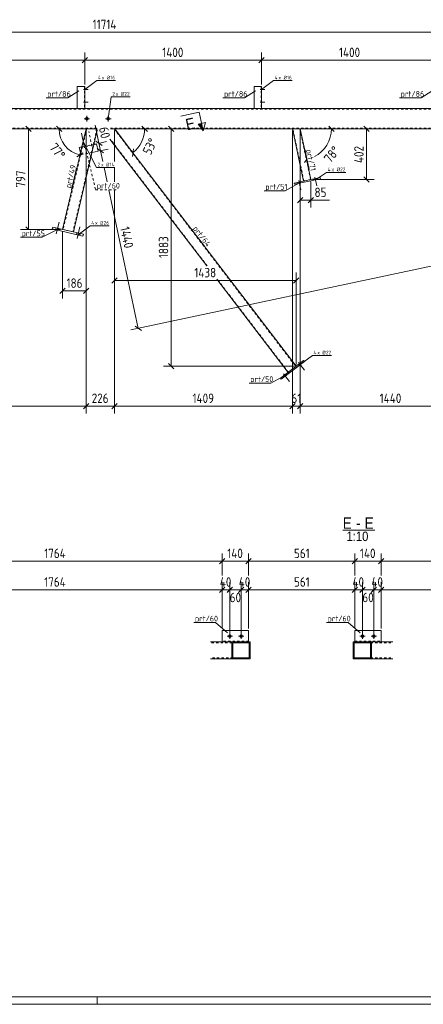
# Model space of a CAD drawing. Header units: millimetres. Extents: x 1 to 1188, y 1 to 840.
# Tile 4 of 7: x 577 to 790, y 1 to 521. Entities that reach past the tile are written whole.
import ezdxf

# ---------------------------------------------------------------- set-up
doc = ezdxf.new("R2010")
doc.units = ezdxf.units.MM
doc.header["$LTSCALE"] = 0.6
doc.linetypes.add('XKITLINE00', pattern=[0])
doc.linetypes.add('XKITLINE02', pattern=[4, 2, -2])
for name, color, linetype, lineweight in [('Bolt', 7, 'Continuous', 0), ('BoltMark', 3, 'Continuous', 0), ('DrawingSheet', 5, 'Continuous', 0), ('OtherObjectType', 1, 'Continuous', 0), ('Part', 2, 'Continuous', 0), ('PartMark', 3, 'Continuous', 0), ('Section', 6, 'Continuous', 0), ('Z-DIMENSIONS', 1, 'Continuous', 0)]:
    doc.layers.add(name, color=color, linetype=linetype, lineweight=lineweight)
doc.styles.add('ARIAL', font='ARIAL.TTF')
doc.styles.add('ISOCPEUR', font='ISOCPEUR.TTF')

msp = doc.modelspace()

# ---------------------------------------------------------------- hatches: boundary and pattern name
at = {"layer": 'Section'}
msp.add_hatch(color=6, dxfattribs=at).paths.add_polyline_path([(673.2, 466.5), (674.03, 462.59), (671.25, 466.09)], flags=17)

# ---------------------------------------------------------------- linework, layer by layer
at = {"layer": 'Bolt', "color": 3, "linetype": 'XKITLINE00', "lineweight": 0}
for p, q in [((610.81, 484.32), (613.17, 484.32)), ((610.81, 484.32), (613.17, 484.32)), ((611.31, 484.86), (611.51, 484.86)), ((611.31, 484.86), (611.51, 484.86)), ((704.14, 484.32), (706.51, 484.32)), ((704.14, 484.32), (706.51, 484.32)), ((704.64, 484.86), (704.84, 484.86)), ((704.64, 484.86), (704.84, 484.86)), ((611.31, 483.79), (611.51, 483.79)), ((611.31, 483.79), (611.51, 483.79)), ((704.64, 483.79), (704.84, 483.79)), ((704.64, 483.79), (704.84, 483.79)), ((610.81, 477.66), (613.17, 477.66)), ((610.81, 477.66), (613.17, 477.66)), ((611.31, 478.19), (611.51, 478.19)), ((611.31, 478.19), (611.51, 478.19)), ((611.31, 477.12), (611.51, 477.12)), ((611.31, 477.12), (611.51, 477.12)), ((704.14, 477.66), (706.51, 477.66)), ((704.14, 477.66), (706.51, 477.66)), ((704.64, 478.19), (704.84, 478.19)), ((704.64, 478.19), (704.84, 478.19)), ((704.64, 477.12), (704.84, 477.12)), ((704.64, 477.12), (704.84, 477.12)), ((613.97, 468.99), (611.04, 468.99)), ((612.5, 467.53), (612.5, 470.46)), ((625.3, 468.99), (622.37, 468.99)), ((623.84, 467.53), (623.84, 470.46)), ((611.29, 453.65), (609.67, 461.31)), ((610.73, 454.04), (610.69, 454.24)), ((611.65, 454.24), (611.61, 454.43)), ((732.47, 437.18), (732.61, 436.53)), ((732.47, 437.18), (732.61, 436.53)), ((733.02, 438.15), (733.99, 433.57)), ((733.02, 438.15), (733.99, 433.57)), ((733.91, 437.49), (734.05, 436.84)), ((733.91, 437.49), (734.05, 436.84)), ((724, 435.38), (724.13, 434.73)), ((724, 435.38), (724.13, 434.73)), ((724.54, 436.35), (725.61, 431.3)), ((724.54, 436.35), (725.61, 431.3)), ((725.43, 435.69), (725.57, 435.03)), ((725.43, 435.69), (725.57, 435.03)), ((596.03, 410.34), (596.26, 411.31)), ((596.03, 410.34), (596.26, 411.31)), ((596.42, 408.19), (597.86, 414.36)), ((596.42, 408.19), (597.86, 414.36)), ((607.46, 405.62), (608.9, 411.79)), ((607.46, 405.62), (608.9, 411.79)), ((597.72, 409.94), (597.95, 410.92)), ((597.72, 409.94), (597.95, 410.92)), ((607.07, 407.76), (607.3, 408.74)), ((607.07, 407.76), (607.3, 408.74)), ((608.76, 407.37), (608.99, 408.34)), ((608.76, 407.37), (608.99, 408.34)), ((724.31, 339.1), (724.71, 338.57)), ((724.31, 339.1), (724.71, 338.57)), ((724.38, 340.21), (727.52, 336.1)), ((724.38, 340.21), (727.52, 336.1)), ((725.47, 339.99), (725.88, 339.46)), ((725.47, 339.99), (725.88, 339.46)), ((716.36, 333.03), (716.76, 332.5)), ((716.36, 333.03), (716.76, 332.5)), ((716.44, 334.14), (719.57, 330.03)), ((716.44, 334.14), (719.57, 330.03)), ((717.52, 333.92), (717.93, 333.39)), ((717.52, 333.92), (717.93, 333.39)), ((686.59, 195.54), (689.39, 195.54)), ((687.99, 196.94), (687.99, 194.14)), ((692.59, 195.54), (695.39, 195.54)), ((693.99, 196.94), (693.99, 194.14)), ((756.66, 195.54), (759.46, 195.54)), ((758.06, 196.94), (758.06, 194.14)), ((762.66, 195.54), (765.46, 195.54)), ((764.06, 196.94), (764.06, 194.14))]:
    msp.add_line(p, q, dxfattribs=at)
at = {"layer": 'Bolt', "color": 3, "linetype": 'XKITLINE02', "lineweight": 0}
for p, q in [((615.21, 454.48), (613.58, 462.14)), ((614.65, 454.87), (614.61, 455.07)), ((615.56, 455.07), (615.52, 455.26))]:
    msp.add_line(p, q, dxfattribs=at)
at = {"layer": 'Bolt', "color": 3, "linetype": 'XKITLINE00', "lineweight": 0}
for centre, radius in [((612.5, 468.99), 0.733), ((623.84, 468.99), 0.733), ((687.99, 195.54), 0.7), ((693.99, 195.54), 0.7), ((758.06, 195.54), 0.7), ((764.06, 195.54), 0.7)]:
    msp.add_circle(centre, radius, dxfattribs=at)
at = {"layer": 'BoltMark', "color": 4, "linetype": 'XKITLINE00', "lineweight": 0}
for p, q in [((611.47, 484.32), (617.84, 489.09)), ((617.84, 489.09), (627.63, 489.09)), ((704.81, 484.32), (711.17, 489.09)), ((711.17, 489.09), (720.96, 489.09)), ((623.84, 468.99), (625.43, 480.52)), ((625.43, 480.52), (635.39, 480.52)), ((610.62, 456.84), (617.62, 443.12)), ((617.62, 443.12), (627.41, 443.12)), ((733.33, 436.68), (739.19, 440.58)), ((739.19, 440.58), (749.33, 440.58)), ((607.91, 407.57), (614.28, 412.33)), ((614.28, 412.33), (624.41, 412.33)), ((725.29, 339.02), (731.66, 343.78)), ((731.66, 343.78), (741.79, 343.78))]:
    msp.add_line(p, q, dxfattribs=at)
at = {"layer": 'DrawingSheet', "color": 2, "linetype": 'XKITLINE00', "lineweight": 0}
for p, q in [((1, 1), (1188, 1)), ((618, 1), (618, 5))]:
    msp.add_line(p, q, dxfattribs=at)
at = {"layer": 'DrawingSheet', "color": 3, "linetype": 'XKITLINE00', "lineweight": 0}
msp.add_line((5, 5), (1184, 5), dxfattribs=at)
at = {"layer": 'OtherObjectType', "color": 6, "linetype": 'XKITLINE00', "lineweight": 0}
msp.add_line((747.69, 251.54), (764.63, 251.54), dxfattribs=at)
at = {"layer": 'Part', "color": 2, "linetype": 'XKITLINE00', "lineweight": 0}
for p, q in [((607.51, 474.32), (607.51, 485.99)), ((607.51, 485.99), (611.51, 485.99)), ((611.51, 474.32), (611.51, 485.99)), ((704.84, 485.99), (700.84, 485.99)), ((700.84, 485.99), (700.84, 474.32)), ((704.84, 474.32), (704.84, 485.99)), ((1012.51, 474.32), (313.68, 474.32)), ((233.82, 463.66), (617.9, 463.66)), ((599.7, 410.51), (612.1, 463.66)), ((625.05, 463.66), (1012.51, 463.66)), ((723.04, 338.13), (627.19, 463.66)), ((727, 436.02), (721.12, 463.66)), ((730.91, 436.85), (725.21, 463.66)), ((618.07, 462.83), (605.55, 409.15)), ((675.85, 391.14), (624.71, 458.11)), ((608.54, 453.78), (609.86, 454.06)), ((609.14, 450.96), (608.54, 453.78)), ((617.67, 455.72), (616.35, 455.44)), ((617.67, 455.72), (618.5, 451.81)), ((618.5, 451.81), (615.34, 451.14)), ((735.8, 437.89), (722.11, 434.98)), ((735.94, 437.24), (722.24, 434.33)), ((735.94, 437.24), (735.8, 437.89)), ((722.11, 434.98), (722.24, 434.33)), ((594.28, 410.75), (594.51, 411.72)), ((610.74, 407.93), (594.51, 411.72)), ((610.51, 406.96), (594.28, 410.75)), ((610.74, 407.93), (610.51, 406.96)), ((718.8, 334.89), (681.19, 384.14)), ((714.82, 331.86), (727.01, 341.16)), ((727.41, 340.63), (715.23, 331.33)), ((727.01, 341.16), (727.41, 340.63)), ((715.23, 331.33), (714.82, 331.86)), ((683.99, 198.54), (683.99, 192.54)), ((683.99, 198.54), (697.99, 198.54)), ((697.99, 198.54), (697.99, 192.54)), ((754.06, 198.54), (754.06, 192.54)), ((754.06, 198.54), (768.06, 198.54)), ((768.06, 198.54), (768.06, 192.54)), ((677.92, 192.54), (683.99, 192.54)), ((683.99, 192.54), (686.17, 192.54)), ((686.17, 192.54), (698.79, 192.54)), ((689.14, 183.54), (689.14, 192.54)), ((698.79, 192.54), (698.79, 183.54)), ((753.26, 183.54), (753.26, 192.54)), ((753.26, 192.54), (765.89, 192.54)), ((762.91, 183.54), (762.91, 192.54)), ((765.89, 192.54), (768.06, 192.54)), ((768.06, 192.54), (774.17, 192.54)), ((689.67, 192.04), (698.25, 192.04)), ((689.67, 192.04), (689.67, 184.04)), ((698.25, 184.04), (698.25, 192.04)), ((762.38, 192.04), (753.8, 192.04)), ((753.8, 192.04), (753.8, 184.04)), ((762.38, 184.04), (762.38, 192.04)), ((698.79, 183.54), (677.92, 183.54)), ((698.25, 184.04), (689.67, 184.04)), ((753.26, 183.54), (774.17, 183.54)), ((753.8, 184.04), (762.38, 184.04))]:
    msp.add_line(p, q, dxfattribs=at)
at = {"layer": 'Part', "color": 7, "linetype": 'XKITLINE02', "lineweight": 0}
for p, q in [((611.31, 485.99), (611.31, 474.32)), ((704.64, 485.99), (704.64, 474.32)), ((1012.51, 473.99), (313.68, 473.99)), ((607.51, 474.32), (611.51, 474.32)), ((700.84, 474.32), (704.84, 474.32)), ((700.84, 474.32), (700.84, 474.32)), ((700.84, 474.32), (700.84, 474.32)), ((700.84, 474.32), (700.84, 474.32)), ((700.84, 474.32), (700.84, 474.32)), ((704.84, 474.32), (704.84, 474.32)), ((704.84, 474.32), (704.84, 474.32)), ((617.83, 463.99), (233.75, 463.99)), ((612.45, 463.66), (600.03, 410.43)), ((617.91, 463.6), (605.22, 409.22)), ((612.1, 463.66), (617.9, 463.66)), ((1012.51, 463.99), (624.98, 463.99)), ((627.19, 463.66), (625.05, 463.66)), ((626.94, 463.66), (722.88, 338.01)), ((725.21, 463.66), (721.12, 463.66)), ((727.19, 436.06), (721.33, 463.66)), ((725.01, 463.66), (730.71, 436.81)), ((676.1, 391.14), (624.93, 458.16)), ((617.71, 455.52), (608.58, 453.58)), ((616.35, 455.44), (609.86, 454.06)), ((609.37, 449.87), (609.14, 450.96)), ((615.34, 451.14), (609.37, 449.87)), ((730.91, 436.85), (727, 436.02)), ((605.55, 409.15), (599.7, 410.51)), ((718.96, 335.01), (681.44, 384.14)), ((723.04, 338.13), (718.8, 334.89)), ((697.99, 192.84), (683.99, 192.84)), ((683.99, 192.54), (686.17, 192.54)), ((686.17, 192.54), (697.99, 192.54)), ((754.06, 192.84), (768.06, 192.84)), ((754.06, 192.54), (765.89, 192.54)), ((765.89, 192.54), (768.06, 192.54)), ((678.45, 192.04), (689.67, 192.04)), ((762.38, 192.04), (773.63, 192.04)), ((689.67, 184.04), (678.45, 184.04)), ((762.38, 184.04), (773.63, 184.04))]:
    msp.add_line(p, q, dxfattribs=at)
at = {"layer": 'Part', "color": 11, "linetype": 'XKITLINE00', "lineweight": 0}
for p, q in [((693.22, 192.04), (692.72, 192.54)), ((695.24, 192.04), (694.74, 192.54)), ((757.35, 192.04), (756.85, 192.54)), ((759.37, 192.04), (758.87, 192.54)), ((689.67, 191.55), (689.14, 192.09)), ((689.67, 189.53), (689.14, 190.07)), ((698.79, 188.5), (698.25, 189.04)), ((753.8, 191.56), (753.26, 192.09)), ((753.8, 189.54), (753.26, 190.07)), ((762.91, 188.5), (762.38, 189.04)), ((689.67, 185.49), (689.14, 186.03)), ((689.6, 183.54), (689.14, 184.01)), ((691.62, 183.54), (691.12, 184.04)), ((695.66, 183.54), (695.16, 184.04)), ((697.68, 183.54), (697.18, 184.04)), ((698.79, 186.48), (698.25, 187.02)), ((753.8, 185.5), (753.26, 186.03)), ((753.73, 183.54), (753.26, 184.01)), ((755.75, 183.54), (755.25, 184.04)), ((759.79, 183.54), (759.29, 184.04)), ((761.81, 183.54), (761.31, 184.04)), ((762.91, 186.48), (762.38, 187.02))]:
    msp.add_line(p, q, dxfattribs=at)
at = {"layer": 'PartMark', "color": 7, "linetype": 'XKITLINE00', "lineweight": 0}
for p, q in [((591.02, 479.98), (602.53, 479.98)), ((608.33, 483.64), (602.53, 479.98)), ((684.35, 479.98), (695.86, 479.98)), ((701.66, 483.64), (695.86, 479.98)), ((777.68, 479.98), (789.2, 479.98)), ((794.99, 483.64), (789.2, 479.98)), ((727.6, 452.91), (729.88, 442.15)), ((604.47, 431.37), (607.14, 442.83)), ((724.94, 435.07), (717.21, 430.9)), ((706.21, 430.9), (717.21, 430.9)), ((577.47, 406.3), (588.99, 406.3)), ((597.68, 410.72), (588.99, 406.3)), ((667.5, 411.02), (674.65, 401.67)), ((717.47, 333.4), (709.74, 329.23)), ((698.23, 329.23), (709.74, 329.23)), ((669.01, 202.72), (680.52, 202.72)), ((686.82, 197.31), (680.52, 202.72)), ((739.07, 202.72), (750.59, 202.72)), ((756.89, 197.31), (750.59, 202.72))]:
    msp.add_line(p, q, dxfattribs=at)
at = {"layer": 'PartMark', "color": 7, "linetype": 'XKITLINE02', "lineweight": 0}
for p, q in [((611.74, 453.83), (617.18, 431.45)), ((617.18, 431.45), (628.69, 431.45))]:
    msp.add_line(p, q, dxfattribs=at)
at = {"layer": 'Section', "color": 6, "linetype": 'XKITLINE00', "lineweight": 0}
for p, q in [((671.95, 472.37), (662.17, 470.29)), ((671.95, 472.37), (674.03, 462.59)), ((671.25, 466.09), (675.16, 466.92)), ((674.03, 462.59), (671.25, 466.09)), ((675.16, 466.92), (674.03, 462.59))]:
    msp.add_line(p, q, dxfattribs=at)
at = {"layer": 'Z-DIMENSIONS', "color": 7, "linetype": 'XKITLINE00', "lineweight": 0}
for p, q in [((231.55, 514.69), (1012.51, 514.69)), ((518.17, 499.92), (611.51, 499.92)), ((612.92, 501.34), (610.09, 498.51)), ((612.92, 501.34), (610.09, 498.51)), ((611.51, 486.99), (611.51, 504.02)), ((611.51, 486.99), (611.51, 504.02)), ((611.51, 499.92), (704.84, 499.92)), ((706.25, 501.34), (703.43, 498.51)), ((706.25, 501.34), (703.43, 498.51)), ((704.84, 486.99), (704.84, 504.02)), ((704.84, 486.99), (704.84, 504.02)), ((704.84, 499.92), (798.17, 499.92)), ((587.75, 463.66), (577.55, 463.66)), ((580.24, 465.07), (583.06, 462.24)), ((581.65, 410.51), (581.65, 463.66)), ((596.48, 465.07), (599.3, 462.24)), ((611.1, 463.66), (597.89, 463.66)), ((597.89, 463.66), (612.1, 463.66)), ((608.87, 449.82), (612.1, 463.66)), ((618.91, 455.98), (616.88, 465.54)), ((618.91, 455.98), (616.88, 465.54)), ((643.08, 463.66), (627.19, 463.66)), ((636.83, 451.02), (627.19, 463.66)), ((644.5, 462.24), (641.67, 465.07)), ((662.99, 463.66), (653.04, 463.66)), ((655.73, 465.07), (658.56, 462.24)), ((657.14, 338.13), (657.14, 463.66)), ((741.74, 463.66), (725.21, 463.66)), ((728.65, 447.49), (725.21, 463.66)), ((726.21, 463.66), (741.74, 463.66)), ((743.15, 462.24), (740.32, 465.07)), ((752.32, 463.66), (764.33, 463.66)), ((758.92, 465.07), (761.74, 462.24)), ((760.33, 436.85), (760.33, 463.66)), ((612.1, 462.66), (612.1, 313.14)), ((612.1, 462.66), (612.1, 313.14)), ((612.1, 462.66), (612.1, 373.97)), ((627.19, 462.66), (627.19, 446.32)), ((627.19, 462.66), (627.19, 446.32)), ((627.19, 462.66), (627.19, 446.32)), ((627.8, 462.86), (636.83, 451.02)), ((721.12, 462.66), (721.12, 324.74)), ((721.12, 462.66), (721.12, 313.14)), ((725.21, 462.66), (725.21, 313.14)), ((725.21, 462.66), (725.21, 324.74)), ((725.21, 462.66), (725.21, 421.97)), ((620.59, 454.9), (617.24, 457.07)), ((621.42, 450.98), (618.07, 453.16)), ((621.42, 450.98), (618.07, 453.16)), ((618.65, 455.93), (622.92, 456.84)), ((618.91, 455.98), (619.75, 452.07)), ((619.48, 452.02), (623.76, 452.92)), ((619.48, 452.02), (623.76, 452.92)), ((636.57, 449.04), (637.1, 453.01)), ((607.17, 448.76), (610.57, 450.87)), ((619.75, 452.07), (620.97, 446.32)), ((727.56, 445.81), (728.72, 447.61)), ((621.65, 443.12), (623.24, 435.65)), ((627.19, 443.12), (627.19, 435.65)), ((627.19, 443.12), (627.19, 435.65)), ((627.19, 443.12), (627.19, 435.65)), ((758.92, 438.27), (761.74, 435.44)), ((730.91, 435.85), (730.91, 421.97)), ((731.91, 436.85), (764.33, 436.85)), ((624.13, 431.45), (639.7, 358.18)), ((627.19, 431.45), (627.19, 313.14)), ((627.19, 431.45), (627.19, 313.14)), ((627.19, 431.45), (627.19, 379.54)), ((726.62, 427.39), (723.8, 424.56)), ((732.32, 427.39), (729.49, 424.56)), ((725.21, 425.97), (730.91, 425.97)), ((730.91, 425.97), (740.67, 425.97)), ((730.91, 425.97), (740.67, 425.97)), ((580.24, 411.92), (581.66, 410.5)), ((892.85, 411.98), (635.79, 357.34)), ((598.7, 410.51), (577.55, 410.51)), ((599.7, 409.51), (599.7, 373.97)), ((723.04, 339.13), (723.04, 387.64)), ((628.6, 384.95), (625.77, 382.13)), ((627.19, 383.54), (723.04, 383.54)), ((724.45, 384.95), (721.62, 382.13)), ((601.12, 379.39), (598.29, 376.56)), ((599.7, 377.97), (612.1, 377.97)), ((613.52, 379.39), (610.69, 376.56)), ((641.38, 357.09), (638.03, 359.26)), ((655.73, 339.54), (658.56, 336.72)), ((722.04, 338.13), (653.04, 338.13)), ((613.52, 318.55), (610.69, 315.72)), ((613.52, 318.55), (610.69, 315.72)), ((628.6, 318.55), (625.77, 315.72)), ((628.6, 318.55), (625.77, 315.72)), ((722.54, 318.55), (719.71, 315.72)), ((721.72, 317.74), (719.71, 315.72)), ((721.12, 317.74), (721.12, 313.14)), ((726.62, 318.55), (723.8, 315.72)), ((725.81, 317.74), (723.8, 315.72)), ((725.21, 317.74), (725.21, 313.14)), ((517.34, 317.14), (612.1, 317.14)), ((612.1, 317.14), (627.19, 317.14)), ((627.19, 317.14), (721.12, 317.14)), ((721.12, 317.14), (725.21, 317.14)), ((725.21, 317.14), (821.22, 317.14)), ((507.64, 235.19), (683.99, 235.19)), ((685.41, 236.61), (682.58, 233.78)), ((685.41, 236.61), (682.58, 233.78)), ((683.99, 227.67), (683.99, 239.29)), ((683.99, 227.67), (683.99, 239.29)), ((683.99, 235.19), (697.99, 235.19)), ((699.41, 236.61), (696.58, 233.78)), ((699.41, 236.61), (696.58, 233.78)), ((697.99, 227.67), (697.99, 239.29)), ((697.99, 227.67), (697.99, 239.29)), ((697.99, 235.19), (754.06, 235.19)), ((755.48, 236.61), (752.65, 233.78)), ((755.48, 236.61), (752.65, 233.78)), ((754.06, 227.67), (754.06, 239.29)), ((754.06, 227.67), (754.06, 239.29)), ((754.06, 235.19), (768.06, 235.19)), ((769.48, 236.61), (766.65, 233.78)), ((769.48, 236.61), (766.65, 233.78)), ((768.06, 227.67), (768.06, 239.29)), ((768.06, 227.67), (768.06, 239.29)), ((768.06, 235.19), (1012.42, 235.19)), ((683.99, 199.54), (683.99, 224.17)), ((687.99, 219.47), (687.99, 224.17)), ((693.99, 219.47), (693.99, 224.17)), ((697.99, 199.54), (697.99, 224.17)), ((754.06, 199.54), (754.06, 224.17)), ((758.06, 219.47), (758.06, 224.17)), ((764.06, 219.47), (764.06, 224.17)), ((768.06, 199.54), (768.06, 224.17)), ((507.64, 220.07), (683.99, 220.07)), ((685.41, 221.48), (682.58, 218.66)), ((684.59, 220.67), (682.58, 218.66)), ((683.99, 199.54), (683.99, 220.67)), ((683.99, 199.54), (683.99, 220.67)), ((683.99, 199.54), (683.99, 220.67)), ((683.99, 220.07), (687.99, 220.07)), ((688.59, 220.67), (686.58, 218.66)), ((686.99, 219.06), (686.58, 218.66)), ((689.41, 221.48), (687.39, 219.47)), ((687.99, 196.54), (687.99, 220.67)), ((687.99, 220.07), (693.99, 220.07)), ((694.59, 220.67), (692.58, 218.66)), ((695.41, 221.48), (693.39, 219.47)), ((693.99, 196.54), (693.99, 220.67)), ((693.99, 220.07), (697.99, 220.07)), ((699.41, 221.48), (696.58, 218.66)), ((698.59, 220.67), (696.58, 218.66)), ((697.99, 199.54), (697.99, 220.67)), ((697.99, 199.54), (697.99, 220.67)), ((697.99, 199.54), (697.99, 220.67)), ((697.99, 220.07), (754.06, 220.07)), ((755.48, 221.48), (752.65, 218.66)), ((754.66, 220.67), (752.65, 218.66)), ((754.06, 199.54), (754.06, 220.67)), ((754.06, 199.54), (754.06, 220.67)), ((754.06, 199.54), (754.06, 220.67)), ((754.06, 220.07), (758.06, 220.07)), ((758.66, 220.67), (756.65, 218.66)), ((757.05, 219.06), (756.65, 218.66)), ((759.48, 221.48), (757.46, 219.47)), ((758.06, 196.54), (758.06, 220.67)), ((758.06, 220.07), (764.06, 220.07)), ((764.66, 220.67), (762.65, 218.66)), ((765.48, 221.48), (763.46, 219.47)), ((764.06, 196.54), (764.06, 220.67)), ((764.06, 220.07), (768.06, 220.07)), ((769.48, 221.48), (766.65, 218.66)), ((768.66, 220.67), (766.65, 218.66)), ((768.06, 199.54), (768.06, 220.67)), ((768.06, 199.54), (768.06, 220.67)), ((768.06, 199.54), (768.06, 220.67)), ((768.06, 220.07), (1012.42, 220.07)), ((687.99, 196.54), (687.99, 212.47)), ((693.99, 196.54), (693.99, 212.47)), ((758.06, 196.54), (758.06, 212.47)), ((764.06, 196.54), (764.06, 212.47))]:
    msp.add_line(p, q, dxfattribs=at)
for centre, radius, start, end in [((612.1, 463.66), 14.21, 180, 256.866), ((627.19, 463.66), 15.89, 307.3636, 360), ((725.21, 463.66), 16.53, 297.0808, 360), ((725.21, 463.66), 16.53, 281.9996, 282.3463)]:
    msp.add_arc(centre, radius, start, end, dxfattribs=at)
at = {"layer": 'Z-DIMENSIONS', "color": 3}
for p in [(611.51, 499.92), (611.51, 499.92), (704.84, 499.92), (704.84, 499.92), (581.65, 463.66), (657.14, 463.66), (760.33, 463.66), (618.91, 455.98), (619.75, 452.07), (619.75, 452.07), (760.33, 436.85), (725.21, 425.97), (730.91, 425.97), (581.65, 410.51), (627.19, 383.54), (723.04, 383.54), (599.7, 377.97), (612.1, 377.97), (639.7, 358.18), (657.14, 338.13), (612.1, 317.14), (612.1, 317.14), (627.19, 317.14), (627.19, 317.14), (721.12, 317.14), (721.12, 317.14), (725.21, 317.14), (725.21, 317.14), (683.99, 235.19), (683.99, 235.19), (697.99, 235.19), (697.99, 235.19), (754.06, 235.19), (754.06, 235.19), (768.06, 235.19), (768.06, 235.19), (683.99, 220.07), (683.99, 220.07), (687.99, 220.07), (687.99, 220.07), (693.99, 220.07), (693.99, 220.07), (697.99, 220.07), (697.99, 220.07), (754.06, 220.07), (754.06, 220.07), (758.06, 220.07), (758.06, 220.07), (764.06, 220.07), (764.06, 220.07), (768.06, 220.07), (768.06, 220.07)]:
    msp.add_point(p, dxfattribs=at)
at = {"layer": 'Z-DIMENSIONS', "color": 7}
for p in [(597.89, 463.66), (643.08, 463.66), (741.74, 463.66), (608.87, 449.82), (636.83, 451.02), (728.65, 447.49)]:
    msp.add_point(p, dxfattribs=at)

# ---------------------------------------------------------------- texts
at = {"layer": 'BoltMark', "color": 4, "style": 'ISOCPEUR', "width": 0.85}
for s, p in [('4', (618.44, 489.69)), ('x Ø', (620.41, 489.69)), ('16', (624.96, 489.69)), ('4', (711.77, 489.69)), ('x Ø', (713.74, 489.69)), ('16', (718.3, 489.69)), ('2', (626.03, 481.12)), ('x Ø', (627.83, 481.12)), ('22', (632.38, 481.12)), ('2', (618.22, 443.72)), ('x Ø', (620.02, 443.72)), ('14', (624.57, 443.72)), ('4', (739.79, 441.18)), ('x Ø', (741.77, 441.18)), ('22', (746.32, 441.18)), ('4', (614.88, 412.93)), ('x Ø', (616.85, 412.93)), ('26', (621.41, 412.93)), ('4', (732.26, 344.38)), ('x Ø', (734.23, 344.38)), ('22', (738.79, 344.38))]:
    msp.add_text(s, height=2, dxfattribs=at).set_placement(p)
at = {"layer": 'OtherObjectType', "color": 6, "style": 'ARIAL', "width": 0.85}
for s, height, p in [('E', 6, (747.69, 252.29)), ('E', 6, (759.29, 252.29)), ('1:10', 5, (749.67, 245.79)), ('-', 6, (754.82, 252.29))]:
    msp.add_text(s, height=height, dxfattribs=at).set_placement(p)
at = {"layer": 'PartMark', "color": 3, "style": 'ISOCPEUR', "width": 0.85}
for s, p in [('prt/86', (591.62, 480.58)), ('prt/86', (684.95, 480.58)), ('prt/86', (778.28, 480.58)), ('prt/60', (617.78, 432.05)), ('prt/51', (706.81, 431.5)), ('prt/55', (578.07, 406.9)), ('prt/50', (698.83, 329.83)), ('prt/60', (669.61, 203.32)), ('prt/60', (739.67, 203.32))]:
    msp.add_text(s, height=3, dxfattribs=at).set_placement(p)
for s, rotation, p in [('prt/71', -78.0025, (728.31, 452.45)), ('prt/49', 76.868, (604.02, 432.09)), ('prt/64', -52.6376, (668.35, 410.91))]:
    msp.add_text(s, height=3, rotation=rotation, dxfattribs=at).set_placement(p)
at = {"layer": 'Section', "color": 6, "style": 'ARIAL', "width": 0.85}
msp.add_text('E', height=6, rotation=11.9977, dxfattribs=at).set_placement((665.46, 462.81))
at = {"layer": 'Z-DIMENSIONS', "color": 3, "style": 'ISOCPEUR', "width": 0.85}
for s, p in [('11714', (615.59, 516.29)), ('1400', (652.37, 501.52)), ('1400', (745.71, 501.52)), ('85', (732.78, 427.57)), ('1438', (669.31, 385.14)), ('186', (601.82, 379.57)), ('226', (615.13, 318.74)), ('1409', (668.35, 318.74)), ('61', (720.59, 318.74)), ('1440', (767.2, 318.74)), ('1764', (590.01, 236.79)), ('140', (686.7, 236.79)), ('561', (721.95, 236.79)), ('140', (756.77, 236.79)), ('1764', (590.01, 221.67)), ('40', (682.77, 221.67)), ('40', (692.77, 221.67)), ('561', (721.95, 221.67)), ('40', (752.84, 221.67)), ('40', (762.84, 221.67)), ('60', (687.99, 213.47)), ('60', (758.05, 213.47))]:
    msp.add_text(s, height=5, dxfattribs=at).set_placement(p)
for s, rotation, p in [('60', -78.0025, (618.84, 464.04)), ('53°', 63.6843, (646.25, 449.43)), ('77°', -51.5662, (592.42, 453.53)), ('78°', 50.999, (741.18, 445.2)), ('402', 90.0002, (758.73, 445.53)), ('797', 90.0002, (580.05, 432.57)), ('1440', -78.0025, (630.04, 411.34)), ('1883', 90.0002, (655.54, 395.31))]:
    msp.add_text(s, height=5, rotation=rotation, dxfattribs=at).set_placement(p)

doc.saveas('drawing.dxf')
